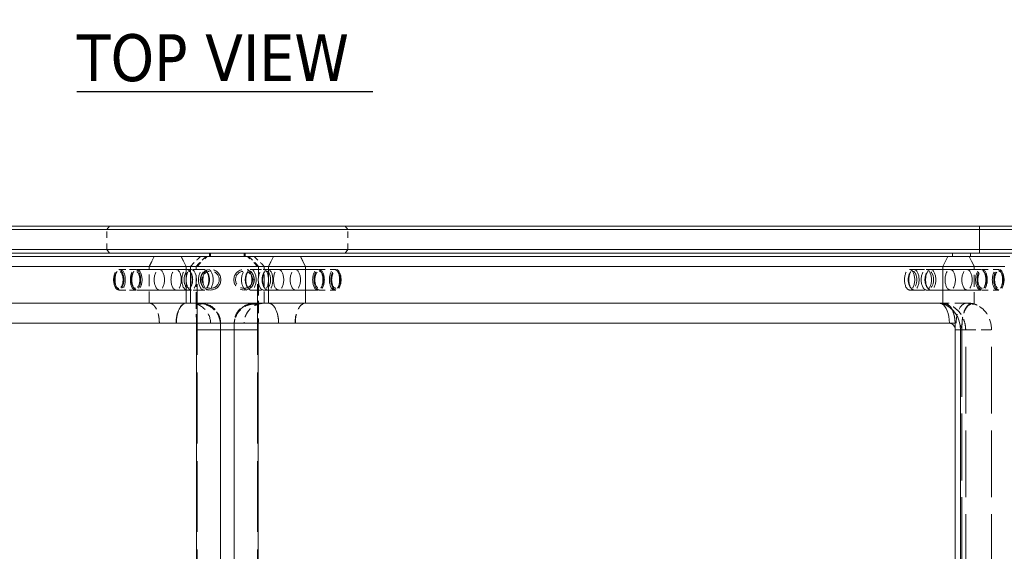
# Model space of a CAD drawing. Header units: inches. Extents: x 1 to 118, y 2 to 76.
# Tile 4 of 7: x 28 to 47, y 25 to 35. Entities that reach past the tile are written whole.
import ezdxf

# ---------------------------------------------------------------- set-up
doc = ezdxf.new("R2010")
doc.units = ezdxf.units.IN
doc.header["$LTSCALE"] = 7
doc.header["$MEASUREMENT"] = 0
doc.linetypes.add('DASHED', pattern=[0.2067, 0.1654, -0.0413])
for name, color, linetype, lineweight in [('Hidden (ANSI)', 7, 'DASHED', 13), ('Hidden Narrow (ANSI)', 7, 'DASHED', 13), ('Symbol (ANSI)', 7, 'Continuous', 13), ('Visible (ANSI)', 7, 'Continuous', 13), ('Visible Narrow (ANSI)', 7, 'Continuous', 13)]:
    doc.layers.add(name, color=color, linetype=linetype, lineweight=lineweight)
doc.styles.add('Text Style70', font='tahoma.ttf')

msp = doc.modelspace()

# ---------------------------------------------------------------- linework, layer by layer
at = {"layer": 'Hidden (ANSI)', "ltscale": 0.072052}
for p, q in [((30.82756, 30.55129), (30.73381, 30.36379)), ((31.50203, 30.36379), (31.68954, 30.55129)), ((31.79354, 30.55129), (31.60603, 30.36379)), ((32.77303, 30.36379), (32.58553, 30.55129)), ((32.68953, 30.55129), (32.87703, 30.36379)), ((33.64526, 30.36379), (33.55151, 30.55129)), ((46.02743, 30.55129), (46.12118, 30.36379))]:
    msp.add_line(p, q, dxfattribs=at)
at = {"layer": 'Hidden (ANSI)', "ltscale": 0.072056}
for p, q in [((31.60603, 30.36379), (31.79356, 30.55129)), ((32.58551, 30.55129), (32.77303, 30.36379)), ((46.12118, 30.36379), (46.02742, 30.55129))]:
    msp.add_line(p, q, dxfattribs=at)
at = {"layer": 'Hidden (ANSI)', "ltscale": 0.016906}
msp.add_line((46.04993, 30.55129), (46.04993, 30.61379), dxfattribs=at)
at = {"layer": 'Hidden (ANSI)', "ltscale": 0.098085}
for p, q in [((30.47603, 30.30529), (30.16353, 30.30529)), ((33.90303, 30.30529), (34.21553, 30.30529)), ((46.26857, 30.30529), (46.58107, 30.30529)), ((30.47603, 29.92229), (30.16353, 29.92229)), ((33.90303, 29.92229), (34.21553, 29.92229)), ((46.26857, 29.92229), (46.58107, 29.92229))]:
    msp.add_line(p, q, dxfattribs=at)
at = {"layer": 'Hidden (ANSI)', "ltscale": 0.08965}
for p, q in [((30.19038, 30.30529), (30.47603, 30.30529)), ((33.90303, 30.30529), (34.18868, 30.30529)), ((46.26857, 30.30529), (46.55423, 30.30529)), ((30.19038, 29.92229), (30.47603, 29.92229)), ((33.90303, 29.92229), (34.18868, 29.92229)), ((46.26857, 29.92229), (46.55423, 29.92229))]:
    msp.add_line(p, q, dxfattribs=at)
at = {"layer": 'Hidden (ANSI)', "ltscale": 0.237987}
for p, q in [((31.23381, 30.30529), (30.47603, 30.30529)), ((33.14526, 30.30529), (33.90303, 30.30529)), ((44.91541, 30.30529), (45.67318, 30.30529)), ((31.23381, 29.92229), (30.47603, 29.92229)), ((33.14526, 29.92229), (33.90303, 29.92229)), ((44.91541, 29.92229), (45.67318, 29.92229))]:
    msp.add_line(p, q, dxfattribs=at)
at = {"layer": 'Hidden (ANSI)', "ltscale": 0.391179}
for p, q in [((30.50288, 30.30529), (31.74822, 30.30529)), ((33.87618, 30.30529), (32.63084, 30.30529)), ((46.24173, 30.30529), (44.99638, 30.30529)), ((30.50288, 29.92229), (31.74822, 29.92229)), ((33.87618, 29.92229), (32.63084, 29.92229)), ((46.24173, 29.92229), (44.99638, 29.92229))]:
    msp.add_line(p, q, dxfattribs=at)
at = {"layer": 'Hidden (ANSI)', "ltscale": 0.186968}
for p, q in [((30.73381, 29.67629), (30.73381, 30.36379)), ((30.73381, 29.67629), (30.73381, 30.36379)), ((31.23381, 30.30529), (31.8292, 30.30529)), ((31.50203, 29.67629), (31.50203, 30.36379)), ((31.50203, 30.36379), (31.50203, 29.67629)), ((33.14526, 30.30529), (32.54987, 30.30529)), ((32.87703, 29.67629), (32.87703, 30.36379)), ((32.87703, 29.67629), (32.87703, 30.36379)), ((33.64526, 29.67629), (33.64526, 30.36379)), ((33.64526, 30.36379), (33.64526, 29.67629)), ((45.67318, 30.30529), (46.26857, 30.30529)), ((31.23381, 29.92229), (31.8292, 29.92229)), ((33.14526, 29.92229), (32.54987, 29.92229)), ((45.67318, 29.92229), (46.26857, 29.92229))]:
    msp.add_line(p, q, dxfattribs=at)
at = {"layer": 'Hidden (ANSI)', "ltscale": 0.191286}
for p, q in [((31.60603, 29.66042), (31.60603, 30.36379)), ((31.60603, 29.66042), (31.60603, 30.36379)), ((32.77303, 30.36379), (32.77303, 29.66042)), ((32.77303, 30.36379), (32.77303, 29.66042)), ((46.12118, 29.66042), (46.12118, 30.36379)), ((46.12118, 29.66042), (46.12118, 30.36379))]:
    msp.add_line(p, q, dxfattribs=at)
at = {"layer": 'Hidden (ANSI)', "ltscale": 0.011829}
for p, q in [((30.1172, 30.24483), (30.1351, 30.27014)), ((30.4297, 30.24483), (30.4476, 30.27014)), ((31.5089, 30.24483), (31.49101, 30.27014)), ((31.8214, 30.24483), (31.80351, 30.27014)), ((32.55766, 30.24483), (32.57556, 30.27014)), ((32.87016, 30.24483), (32.88806, 30.27014)), ((33.94936, 30.24483), (33.93147, 30.27014)), ((34.26186, 30.24483), (34.24397, 30.27014)), ((44.9232, 30.24483), (44.9411, 30.27014)), ((45.2357, 30.24483), (45.2536, 30.27014)), ((46.31491, 30.24483), (46.29701, 30.27014)), ((46.62741, 30.24483), (46.60951, 30.27014)), ((30.1172, 29.98274), (30.1351, 29.95743)), ((30.4297, 29.98274), (30.4476, 29.95743)), ((31.5089, 29.98274), (31.49101, 29.95743)), ((31.8214, 29.98274), (31.80351, 29.95743)), ((32.55766, 29.98274), (32.57556, 29.95743)), ((32.87016, 29.98274), (32.88806, 29.95743)), ((33.94936, 29.98274), (33.93147, 29.95743)), ((34.26186, 29.98274), (34.24397, 29.95743)), ((44.9232, 29.98274), (44.9411, 29.95743)), ((45.2357, 29.98274), (45.2536, 29.95743)), ((46.31491, 29.98274), (46.29701, 29.95743)), ((46.62741, 29.98274), (46.60951, 29.95743))]:
    msp.add_line(p, q, dxfattribs=at)
at = {"layer": 'Hidden (ANSI)', "ltscale": 0.032575}
for p, q in [((31.60603, 29.66042), (31.72589, 29.66781)), ((32.65317, 29.66781), (32.77303, 29.66042)), ((45.59761, 29.66781), (45.53768, 29.66042)), ((46.12118, 29.66042), (46.06125, 29.66781))]:
    msp.add_line(p, q, dxfattribs=at)
at = {"layer": 'Hidden (ANSI)', "ltscale": 0.022868}
for p, q in [((45.43159, 29.67629), (45.47332, 29.67629)), ((46.01597, 29.67629), (45.97329, 29.67629))]:
    msp.add_line(p, q, dxfattribs=at)
at = {"layer": 'Hidden (ANSI)', "ltscale": 0.158195}
msp.add_line((45.47332, 29.67629), (45.97329, 29.67629), dxfattribs=at)
at = {"layer": 'Hidden (ANSI)'}
msp.add_line((31.2392, 29.30129), (31.23918, 29.30129), dxfattribs=at)
at = {"layer": 'Hidden (ANSI)', "ltscale": 0.067925}
msp.add_line((45.65868, 29.30129), (45.78368, 29.30129), dxfattribs=at)
at = {"layer": 'Hidden (ANSI)', "ltscale": 1.079895}
for p, q in [((32.06462, 29.17629), (32.06462, 16.67629)), ((32.31444, 16.67629), (32.31444, 29.17629)), ((45.89193, 29.17629), (45.89193, 16.67629)), ((45.96151, 16.67629), (45.96151, 29.17629)), ((46.44296, 16.67629), (46.44296, 29.17629))]:
    msp.add_line(p, q, dxfattribs=at)
at = {"layer": 'Hidden (ANSI)', "ltscale": 0.327298}
for centre in [(31.87703, 30.11379), (32.50203, 30.11379)]:
    msp.add_circle(centre, 0.1915, dxfattribs=at)
at = {"layer": 'Hidden (ANSI)', "ltscale": 0.274299}
for centre in [(31.87703, 30.11379), (32.50203, 30.11379)]:
    msp.add_circle(centre, 0.1605, dxfattribs=at)
at = {"layer": 'Hidden (ANSI)', "ltscale": 0.16018}
msp.add_arc((32.87703, 29.30129), 0.375, 90, 180, dxfattribs=at)
at = {"layer": 'Hidden (ANSI)', "ltscale": 0.327298}
for centre, major_axis in [((30.16353, 30.11379), (0, -0.1915)), ((30.19038, 30.11379), (0, 0.1915)), ((30.47603, 30.11379), (0, -0.1915)), ((30.50288, 30.11379), (0, 0.1915)), ((30.92131, 30.11379), (0, -0.1915)), ((30.92131, 30.11379), (0, -0.1915)), ((31.23381, 30.11379), (0, -0.1915)), ((31.23381, 30.11379), (0, -0.1915)), ((31.43572, 30.11379), (0, -0.1915)), ((31.5167, 30.11379), (0, -0.1915)), ((31.74822, 30.11379), (0, -0.1915)), ((31.8292, 30.11379), (0, -0.1915)), ((32.54987, 30.11379), (0, -0.1915)), ((32.63084, 30.11379), (0, 0.1915)), ((32.86237, 30.11379), (0, -0.1915)), ((32.94334, 30.11379), (0, -0.1915)), ((33.14526, 30.11379), (0, -0.1915)), ((33.14526, 30.11379), (0, -0.1915)), ((33.45776, 30.11379), (0, -0.1915)), ((33.45776, 30.11379), (0, -0.1915)), ((33.87618, 30.11379), (0, 0.1915)), ((33.90303, 30.11379), (0, -0.1915)), ((34.18868, 30.11379), (0, 0.1915)), ((34.21553, 30.11379), (0, -0.1915)), ((44.91541, 30.11379), (0, -0.1915)), ((44.99638, 30.11379), (0, -0.1915)), ((45.22791, 30.11379), (0, -0.1915)), ((45.30888, 30.11379), (0, 0.1915)), ((45.67318, 30.11379), (0, 0.1915)), ((45.67318, 30.11379), (0, -0.1915)), ((45.98568, 30.11379), (0, 0.1915)), ((45.98568, 30.11379), (0, -0.1915)), ((46.24173, 30.11379), (0, 0.1915)), ((46.26857, 30.11379), (0, -0.1915)), ((46.55423, 30.11379), (0, -0.1915)), ((46.58107, 30.11379), (0, -0.1915))]:
    msp.add_ellipse(centre, major_axis=major_axis, ratio=0.5, dxfattribs=at)
at = {"layer": 'Hidden (ANSI)', "ltscale": 0.274299}
for centre, major_axis in [((30.16353, 30.11379), (0, -0.1605)), ((30.47603, 30.11379), (0, -0.1605)), ((31.46257, 30.11379), (0, 0.1605)), ((31.77507, 30.11379), (0, 0.1605)), ((32.60399, 30.11379), (0, 0.1605)), ((32.91649, 30.11379), (0, 0.1605)), ((33.90303, 30.11379), (0, 0.1605)), ((34.21553, 30.11379), (0, -0.1605)), ((44.96954, 30.11379), (0, 0.1605)), ((45.28204, 30.11379), (0, -0.1605)), ((46.26857, 30.11379), (0, -0.1605)), ((46.58107, 30.11379), (0, 0.1605))]:
    msp.add_ellipse(centre, major_axis=major_axis, ratio=0.5, dxfattribs=at)
at = {"layer": 'Hidden (ANSI)', "ltscale": 0.16018}
for centre, ratio, start_param, end_param in [((30.73381, 29.30129), 0.5, 4.71238898, 6.28318531), ((31.50203, 29.30129), 0.99986315, 4.71238898, 6.28318531), ((33.64526, 29.30129), 0.5, 0, 1.57079633), ((33.64526, 29.30129), 0.5, 0, 1.57079633)]:
    msp.add_ellipse(centre, major_axis=(0, 0.375), ratio=ratio, start_param=start_param, end_param=end_param, dxfattribs=at)
at = {"layer": 'Hidden (ANSI)', "ltscale": 0.032716}
for centre, major_axis, ratio, start_param, end_param in [((31.68802, 29.30642), (-0.37429, -0.02308), 0.96814924, 4.55158332, 4.87319465), ((32.69105, 29.30642), (0.37429, -0.02308), 0.96814924, 1.40999066, 1.73160199), ((45.49841, 29.30642), (0.10622, 0.35964), 0.47073047, 0.04093499, 0.36254632), ((45.99993, 29.30642), (0.10802, 0.3591), 0.49741876, 6.20730785, 6.52891918)]:
    msp.add_ellipse(centre, major_axis=major_axis, ratio=ratio, start_param=start_param, end_param=end_param, dxfattribs=at)
at = {"layer": 'Hidden (ANSI)', "ltscale": 0.144865}
for centre, start_param, end_param in [((31.60404, 29.17629), 4.96507122, 6.0306091), ((32.77502, 29.17629), 0.2525762, 1.31811409)]:
    msp.add_ellipse(centre, major_axis=(0, 0.5), ratio=0.01591339, start_param=start_param, end_param=end_param, dxfattribs=at)
at = {"layer": 'Hidden (ANSI)', "ltscale": 0.160175}
for centre, start_param, end_param in [((31.68956, 29.30129), 4.71238898, 6.28318531), ((32.6895, 29.30129), 0, 1.57079633)]:
    msp.add_ellipse(centre, major_axis=(0, 0.375), ratio=0.99991454, start_param=start_param, end_param=end_param, dxfattribs=at)
at = {"layer": 'Hidden (ANSI)', "ltscale": 0.00018469}
msp.add_ellipse((45.47332, 29.30129), major_axis=(0, 0.375), ratio=0.49429661, start_param=6.28039507, end_param=6.28318531, dxfattribs=at)
at = {"layer": 'Hidden (ANSI)', "ltscale": 0.179242}
msp.add_ellipse((46.01398, 29.17629), major_axis=(0, 0.5), ratio=0.85795905, start_param=4.71238898, end_param=6.0306091, dxfattribs=at)
at = {"layer": 'Hidden (ANSI)', "ltscale": 0.053327}
msp.add_ellipse((45.78368, 29.17629), major_axis=(0, 0.125), ratio=0.8660254, start_param=4.71238898, end_param=6.28318531, dxfattribs=at)
at = {"layer": 'Hidden (ANSI)', "ltscale": 0.072056}
for points, weights in [([(30.73381, 30.36379), (30.77806, 30.45229), (30.82757, 30.55129)], [1.03088244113, 1.01691684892, 1]), ([(31.32754, 30.55129), (31.37705, 30.45229), (31.42131, 30.36379)], [1, 1.01691684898, 1.03088244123]), ([(31.68955, 30.55129), (31.59055, 30.45229), (31.50203, 30.36379)], [1, 1.01691684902, 1.03088244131]), ([(32.87703, 30.36379), (32.78852, 30.45229), (32.68951, 30.55129)], [1.03088244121, 1.01691684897, 1]), ([(32.95776, 30.36379), (33.00202, 30.45229), (33.05152, 30.55129)], [1.03088244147, 1.0169168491, 1]), ([(33.5515, 30.55129), (33.601, 30.45229), (33.64526, 30.36379)], [1, 1.01691684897, 1.03088244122])]:
    msp.add_rational_spline(points, weights, degree=2, dxfattribs=at)
at = {"layer": 'Hidden (ANSI)', "ltscale": 0.160182}
for points in [[(30.73381, 29.67629), (30.74538, 29.67629), (30.75802, 29.674), (30.78277, 29.66416), (30.79488, 29.65659), (30.81626, 29.63888), (30.8275, 29.6271), (30.84848, 29.59906), (30.85822, 29.58281), (30.87459, 29.55008), (30.88272, 29.5306), (30.89673, 29.48864), (30.90263, 29.46617), (30.91148, 29.42341), (30.91526, 29.39919), (30.92018, 29.3497), (30.92133, 29.32442), (30.92131, 29.30129)], [(32.87703, 29.67629), (32.85389, 29.67629), (32.82861, 29.674), (32.77911, 29.66416), (32.75488, 29.65659), (32.71212, 29.63888), (32.68964, 29.6271), (32.64768, 29.59906), (32.62819, 29.58281), (32.59547, 29.55008), (32.57921, 29.5306), (32.55117, 29.48864), (32.53939, 29.46617), (32.52168, 29.42341), (32.51412, 29.39919), (32.50427, 29.3497), (32.50199, 29.32442), (32.50203, 29.30129)], [(32.95776, 29.67629), (32.96933, 29.67629), (32.98197, 29.674), (33.00672, 29.66416), (33.01883, 29.65659), (33.04021, 29.63888), (33.05145, 29.6271), (33.07243, 29.59906), (33.08218, 29.58281), (33.09854, 29.55008), (33.10667, 29.5306), (33.12069, 29.48864), (33.12658, 29.46617), (33.13543, 29.42341), (33.13922, 29.39919), (33.14414, 29.3497), (33.14528, 29.32442), (33.14526, 29.30129)]]:
    msp.add_open_spline(points, degree=3, knots=[-1.41069732, -1.41069732, -1.41069732, -1.41069732, -1.23434092, -1.23434092, -1.05798452, -1.05798452, -0.881643, -0.881643, -0.70530148, -0.70530148, -0.52897207, -0.52897207, -0.35264266, -0.35264266, -0.17632133, -0.17632133, 0, 0, 0, 0], dxfattribs=at)
at = {"layer": 'Hidden (ANSI)', "ltscale": 0.033461}
for points in [[(31.60603, 29.66042), (31.60575, 29.6707), (31.60545, 29.67604), (31.60515, 29.67629)], [(32.77391, 29.67629), (32.77361, 29.67604), (32.77332, 29.6707), (32.77303, 29.66042)], [(46.12118, 29.66042), (46.08683, 29.6707), (46.05149, 29.67604), (46.01597, 29.67629)]]:
    msp.add_open_spline(points, degree=3, dxfattribs=at)
at = {"layer": 'Hidden (ANSI)', "ltscale": 0.022629}
for points, knots in [([(31.68956, 29.66041), (31.6729, 29.66042), (31.65623, 29.66042), (31.62839, 29.66042), (31.61721, 29.66042), (31.60603, 29.66042)], [0, 0, 0, 0, 0.127012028, 0.127012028, 0.21223367, 0.21223367, 0.21223367, 0.21223367]), ([(32.77303, 29.66042), (32.76185, 29.66042), (32.75068, 29.66042), (32.72282, 29.66042), (32.70616, 29.66042), (32.6895, 29.66041)], [0.041800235, 0.041800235, 0.041800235, 0.041800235, 0.126943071, 0.126943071, 0.253909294, 0.253909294, 0.253909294, 0.253909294]), ([(45.53768, 29.66042), (45.54327, 29.66042), (45.54886, 29.66042), (45.56279, 29.66042), (45.57112, 29.66042), (45.57945, 29.66041)], [0.041800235, 0.041800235, 0.041800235, 0.041800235, 0.126943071, 0.126943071, 0.253909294, 0.253909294, 0.253909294, 0.253909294]), ([(46.07942, 29.66041), (46.08775, 29.66042), (46.09608, 29.66042), (46.11, 29.66042), (46.11559, 29.66042), (46.12118, 29.66042)], [0, 0, 0, 0, 0.127012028, 0.127012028, 0.21223367, 0.21223367, 0.21223367, 0.21223367])]:
    msp.add_open_spline(points, degree=3, knots=knots, dxfattribs=at)
at = {"layer": 'Hidden (ANSI)', "ltscale": 0.154639}
for points, knots in [([(32.06095, 29.30129), (32.05961, 29.31487), (32.05779, 29.32836), (32.04967, 29.37341), (32.04093, 29.40361), (32.00902, 29.47865), (31.98124, 29.52001), (31.91144, 29.58887), (31.8707, 29.61573), (31.78254, 29.6514), (31.73628, 29.66041), (31.68956, 29.66041)], [0.46395739, 0.46395739, 0.46395739, 0.46395739, 0.64071449, 0.64071449, 1.04650212, 1.04650212, 1.68363098, 1.68363098, 2.30497848, 2.30497848, 2.90505367, 2.90505367, 2.90505367, 2.90505367]), ([(32.6895, 29.66041), (32.64219, 29.66041), (32.59535, 29.65116), (32.50762, 29.61518), (32.46766, 29.58876), (32.3999, 29.5222), (32.37291, 29.48298), (32.34018, 29.40981), (32.33076, 29.37892), (32.32171, 29.33153), (32.31961, 29.31648), (32.31812, 29.30129)], [0, 0, 0, 0, 0.36052107, 0.36052107, 0.72250571, 0.72250571, 1.08374099, 1.08374099, 1.33104283, 1.33104283, 1.44825158, 1.44825158, 1.44825158, 1.44825158])]:
    msp.add_open_spline(points, degree=3, knots=knots, dxfattribs=at)
at = {"layer": 'Hidden (ANSI)', "ltscale": 0.181055}
for points, knots in [([(31.72589, 29.66781), (31.73806, 29.66653), (31.75042, 29.66461), (31.78734, 29.65686), (31.81148, 29.64896), (31.8544, 29.63037), (31.87707, 29.61789), (31.91913, 29.58827), (31.93852, 29.57113), (31.96987, 29.53779), (31.98493, 29.5187), (32.01096, 29.4779), (32.02194, 29.45619), (32.04456, 29.40078), (32.0546, 29.36095), (32.06448, 29.27951), (32.06454, 29.23794), (32.06454, 29.19805), (32.06454, 29.1954), (32.06453, 29.18791), (32.06453, 29.18157), (32.06453, 29.17629)], [-1.59277975, -1.59277975, -1.59277975, -1.59277975, -1.5054828, -1.5054828, -1.32897122, -1.32897122, -1.14910202, -1.14910202, -0.96923282, -0.96923282, -0.8003197, -0.8003197, -0.63140658, -0.63140658, -0.34423582, -0.34423582, -0.05706506, -0.05706506, -0.04026898, -0.04026898, 0, 0, 0, 0]), ([(32.31453, 29.17629), (32.31453, 29.18157), (32.31453, 29.18791), (32.31453, 29.1954), (32.31453, 29.19805), (32.31453, 29.23794), (32.31459, 29.27951), (32.32446, 29.36095), (32.33451, 29.40078), (32.35713, 29.45619), (32.3681, 29.4779), (32.39413, 29.5187), (32.40919, 29.53779), (32.44055, 29.57113), (32.45994, 29.58827), (32.502, 29.61789), (32.52467, 29.63037), (32.56758, 29.64896), (32.59172, 29.65686), (32.62865, 29.66461), (32.641, 29.66653), (32.65317, 29.66781)], [0, 0, 0, 0, 0.04026898, 0.04026898, 0.05706506, 0.05706506, 0.34423582, 0.34423582, 0.63140658, 0.63140658, 0.8003197, 0.8003197, 0.96923282, 0.96923282, 1.14910202, 1.14910202, 1.32897122, 1.32897122, 1.5054828, 1.5054828, 1.59277975, 1.59277975, 1.59277975, 1.59277975]), ([(46.06125, 29.66781), (46.05517, 29.66653), (46.04899, 29.66461), (46.03053, 29.65686), (46.01846, 29.64896), (45.997, 29.63037), (45.98567, 29.61789), (45.96464, 29.58827), (45.95494, 29.57113), (45.93926, 29.53779), (45.93173, 29.5187), (45.91872, 29.4779), (45.91323, 29.45619), (45.90192, 29.40078), (45.8969, 29.36095), (45.89196, 29.27951), (45.89193, 29.23794), (45.89193, 29.19805), (45.89193, 29.1954), (45.89193, 29.18791), (45.89193, 29.18157), (45.89193, 29.17629)], [-1.59277975, -1.59277975, -1.59277975, -1.59277975, -1.5054828, -1.5054828, -1.32897122, -1.32897122, -1.14910202, -1.14910202, -0.96923282, -0.96923282, -0.8003197, -0.8003197, -0.63140658, -0.63140658, -0.34423582, -0.34423582, -0.05706506, -0.05706506, -0.04026898, -0.04026898, 0, 0, 0, 0])]:
    msp.add_open_spline(points, degree=3, knots=knots, dxfattribs=at)
at = {"layer": 'Hidden (ANSI)', "ltscale": 0.036748}
msp.add_open_spline([(45.47383, 29.67628), (45.51853, 29.67603), (45.56362, 29.66925), (45.60643, 29.65638)], degree=3, dxfattribs=at)
at = {"layer": 'Hidden (ANSI)', "ltscale": 0.072482}
msp.add_open_spline([(45.57945, 29.66041), (45.6031, 29.66041), (45.62652, 29.65116), (45.6678, 29.6173), (45.68563, 29.59487), (45.7012, 29.56693)], degree=3, knots=[0, 0, 0, 0, 0.36052107, 0.36052107, 0.679845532, 0.679845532, 0.679845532, 0.679845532], dxfattribs=at)
at = {"layer": 'Hidden (ANSI)', "ltscale": 0.068968}
msp.add_open_spline([(45.70951, 29.55914), (45.70196, 29.57457), (45.69317, 29.58977), (45.6732, 29.61789), (45.66186, 29.63037), (45.64041, 29.64896), (45.62834, 29.65686), (45.60988, 29.66461), (45.6037, 29.66653), (45.59761, 29.66781)], degree=3, knots=[0.98738734, 0.98738734, 0.98738734, 0.98738734, 1.149102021, 1.149102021, 1.328971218, 1.328971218, 1.505482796, 1.505482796, 1.592779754, 1.592779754, 1.592779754, 1.592779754], dxfattribs=at)
at = {"layer": 'Hidden (ANSI)', "ltscale": 0.177057}
msp.add_open_spline([(45.96151, 29.17629), (45.96151, 29.21685), (45.95685, 29.25742), (45.93808, 29.33712), (45.92395, 29.37626), (45.88586, 29.45121), (45.86188, 29.48703), (45.80402, 29.55262), (45.7701, 29.58239), (45.69348, 29.63228), (45.65077, 29.65235), (45.60538, 29.66584)], degree=3, knots=[4.71238898, 4.71238898, 4.71238898, 4.71238898, 4.9757441, 4.9757441, 5.23909921, 5.23909921, 5.50245432, 5.50245432, 5.76580944, 5.76580944, 6.02916455, 6.02916455, 6.02916455, 6.02916455], dxfattribs=at)
at = {"layer": 'Hidden (ANSI)', "ltscale": 0.18868}
msp.add_open_spline([(45.89193, 29.17629), (45.89193, 29.21224), (45.89193, 29.23496), (45.89281, 29.28608), (45.89398, 29.31366), (45.89936, 29.37341), (45.90373, 29.40361), (45.91969, 29.47865), (45.93358, 29.52001), (45.96848, 29.58887), (45.98885, 29.61573), (46.03293, 29.6514), (46.05606, 29.66041), (46.07942, 29.66041)], degree=3, knots=[0, 0, 0, 0, 0.27394595, 0.27394595, 0.64071449, 0.64071449, 1.04650212, 1.04650212, 1.68363098, 1.68363098, 2.30497848, 2.30497848, 2.90505367, 2.90505367, 2.90505367, 2.90505367], dxfattribs=at)
at = {"layer": 'Hidden (ANSI)', "ltscale": 0.020371}
msp.add_open_spline([(46.10795, 29.66552), (46.11276, 29.66408), (46.11754, 29.66256), (46.12704, 29.65937), (46.13175, 29.65771), (46.14111, 29.65424), (46.14575, 29.65243), (46.15496, 29.64869), (46.15953, 29.64675), (46.16858, 29.64273), (46.17307, 29.64066), (46.17751, 29.63853)], degree=3, knots=[0.252576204, 0.252576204, 0.252576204, 0.252576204, 0.280280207, 0.280280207, 0.307984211, 0.307984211, 0.335688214, 0.335688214, 0.363392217, 0.363392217, 0.391096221, 0.391096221, 0.391096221, 0.391096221], dxfattribs=at)
at = {"layer": 'Hidden (ANSI)', "ltscale": 0.013259}
for points, knots in [([(32.06448, 29.22447), (32.0645, 29.22137), (32.06452, 29.21824), (32.06455, 29.21192), (32.06456, 29.20873), (32.06458, 29.20232), (32.06459, 29.19909), (32.06461, 29.19261), (32.06461, 29.18935), (32.06462, 29.18283), (32.06462, 29.17956), (32.06462, 29.17629)], [1.221365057, 1.221365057, 1.221365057, 1.221365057, 1.291251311, 1.291251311, 1.361137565, 1.361137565, 1.431023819, 1.431023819, 1.500910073, 1.500910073, 1.570796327, 1.570796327, 1.570796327, 1.570796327]), ([(32.31444, 29.17629), (32.31444, 29.17956), (32.31445, 29.18283), (32.31445, 29.18935), (32.31446, 29.19261), (32.31447, 29.19909), (32.31448, 29.20232), (32.3145, 29.20873), (32.31452, 29.21192), (32.31455, 29.21824), (32.31456, 29.22137), (32.31458, 29.22447)], [4.71238898, 4.71238898, 4.71238898, 4.71238898, 4.782275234, 4.782275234, 4.852161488, 4.852161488, 4.922047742, 4.922047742, 4.991933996, 4.991933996, 5.06182025, 5.06182025, 5.06182025, 5.06182025])]:
    msp.add_open_spline(points, degree=3, knots=knots, dxfattribs=at)
at = {"layer": 'Hidden Narrow (ANSI)', "ltscale": 0.02395}
for p, q in [((29.99366, 31.11379), (29.93953, 31.05129)), ((34.43953, 31.05129), (34.38541, 31.11379)), ((29.93953, 30.67629), (29.99366, 30.61379)), ((34.38541, 30.61379), (34.43953, 30.67629))]:
    msp.add_line(p, q, dxfattribs=at)
at = {"layer": 'Hidden Narrow (ANSI)', "ltscale": 0.101937}
for p, q in [((29.93953, 30.67629), (29.93953, 31.05129)), ((34.43953, 30.67629), (34.43953, 31.05129))]:
    msp.add_line(p, q, dxfattribs=at)
at = {"layer": 'Hidden Narrow (ANSI)', "ltscale": 0.072051}
for p, q in [((31.6271, 30.36379), (31.81458, 30.55129)), ((32.75196, 30.36379), (32.56448, 30.55129))]:
    msp.add_line(p, q, dxfattribs=at)
at = {"layer": 'Hidden Narrow (ANSI)', "ltscale": 0.016906}
for p, q in [((31.87707, 30.55129), (31.87707, 30.61379)), ((32.50199, 30.55129), (32.50199, 30.61379))]:
    msp.add_line(p, q, dxfattribs=at)
at = {"layer": 'Hidden Narrow (ANSI)', "ltscale": 1.142289}
for p, q in [((31.6271, 15.48879), (31.6271, 30.36379)), ((32.75196, 15.48879), (32.75196, 30.36379))]:
    msp.add_line(p, q, dxfattribs=at)
at = {"layer": 'Hidden Narrow (ANSI)', "ltscale": 0.03361}
for p, q in [((31.68956, 29.67629), (31.68956, 29.66041)), ((32.6895, 29.67629), (32.6895, 29.66041))]:
    msp.add_line(p, q, dxfattribs=at)
at = {"layer": 'Hidden Narrow (ANSI)', "ltscale": 0.074601}
msp.add_line((45.96151, 29.17629), (45.86543, 29.17629), dxfattribs=at)
at = {"layer": 'Hidden Narrow (ANSI)', "ltscale": 0.162678}
msp.add_line((45.96151, 29.17629), (46.44296, 29.17629), dxfattribs=at)
at = {"layer": 'Hidden Narrow (ANSI)', "ltscale": 0.16018}
msp.add_ellipse((33.64526, 29.30129), major_axis=(0, 0.375), ratio=0.51425846, start_param=0, end_param=1.57079633, dxfattribs=at)
at = {"layer": 'Hidden Narrow (ANSI)', "ltscale": 0.023391}
msp.add_ellipse((45.47332, 29.30129), major_axis=(0, 0.375), ratio=0.49429661, start_param=6.05016486, end_param=6.28039507, dxfattribs=at)
at = {"layer": 'Hidden Narrow (ANSI)', "ltscale": 0.160175}
msp.add_ellipse((45.97329, 29.30129), major_axis=(0, 0.375), ratio=0.50561793, start_param=0, end_param=1.57079633, dxfattribs=at)
at = {"layer": 'Hidden Narrow (ANSI)', "ltscale": 0.03361}
for points in [[(45.47332, 29.67629), (45.50911, 29.67608), (45.54487, 29.67072), (45.57945, 29.66041)], [(45.97329, 29.67629), (46.00908, 29.67608), (46.04484, 29.67072), (46.07942, 29.66041)]]:
    msp.add_open_spline(points, degree=3, dxfattribs=at)
at = {"layer": 'Symbol (ANSI)', "lineweight": 30}
msp.add_line((29.38194, 33.62898), (34.90281, 33.62898), dxfattribs=at)
at = {"layer": 'Visible (ANSI)'}
for p, q in [((46.22136, 31.11379), (18.1577, 31.11379)), ((18.1577, 31.05129), (46.22136, 31.05129)), ((46.22136, 31.11379), (48.75694, 31.11379)), ((48.81944, 31.05129), (46.22136, 31.05129)), ((46.22136, 30.67629), (18.1577, 30.67629)), ((46.22136, 30.67629), (48.81944, 30.67629)), ((18.1577, 30.61379), (46.22136, 30.61379)), ((31.32755, 30.55129), (18.74763, 30.55129)), ((33.05151, 30.55129), (31.32755, 30.55129)), ((31.42131, 30.36379), (31.32755, 30.55129)), ((31.85704, 30.55129), (31.85704, 30.61379)), ((32.52203, 30.55129), (32.52203, 30.61379)), ((33.05151, 30.55129), (32.95776, 30.36379)), ((45.63143, 30.55129), (33.05151, 30.55129)), ((45.53768, 30.36379), (45.63143, 30.55129)), ((45.63144, 30.55129), (45.53768, 30.36379)), ((45.63144, 30.55129), (45.63143, 30.55129)), ((46.78595, 30.55129), (45.63144, 30.55129)), ((45.71743, 30.55129), (45.71743, 30.61379)), ((48.75694, 30.61379), (46.22136, 30.61379)), ((18.84138, 30.36379), (31.42131, 30.36379)), ((31.42131, 30.36379), (32.95776, 30.36379)), ((31.42131, 29.67629), (31.42131, 30.36379)), ((31.42131, 30.36379), (31.42131, 29.67629)), ((32.95776, 29.67629), (32.95776, 30.36379)), ((32.95776, 29.67629), (32.95776, 30.36379)), ((32.95776, 30.36379), (45.53768, 30.36379)), ((45.53768, 30.36379), (45.53768, 29.66042)), ((45.53768, 30.36379), (45.53768, 29.66042)), ((45.53768, 30.36379), (46.69479, 30.36379)), ((18.94747, 29.67629), (31.42131, 29.67629)), ((31.42131, 29.67629), (32.95776, 29.67629)), ((32.95776, 29.67629), (45.43159, 29.67629)), ((31.23381, 29.30129), (18.72038, 29.30129)), ((31.23918, 29.30129), (31.23381, 29.30129)), ((33.14526, 29.30129), (31.2392, 29.30129)), ((32.06453, 29.30129), (32.06453, 29.17629)), ((32.31453, 29.17629), (32.31453, 29.30129)), ((45.65868, 29.30129), (33.14526, 29.30129)), ((31.612, 16.67629), (31.612, 29.17629)), ((32.06453, 29.17629), (32.31453, 29.17629)), ((32.06453, 29.17629), (32.06453, 16.67629)), ((32.31453, 16.67629), (32.31453, 29.17629)), ((32.76706, 29.17629), (32.76706, 16.67629)), ((45.76693, 16.67629), (45.76693, 29.17629)), ((45.86543, 29.17629), (45.86543, 16.67629))]:
    msp.add_line(p, q, dxfattribs=at)
for centre, major_axis, ratio, start_param, end_param in [((31.42131, 29.30129), (0, 0.375), 0.5, 0, 1.57079633), ((31.42131, 29.30129), (0, 0.375), 0.5, 0, 1.57079633), ((32.95776, 29.30129), (0, 0.375), 0.5, 4.71238898, 6.28318531), ((45.42849, 29.17629), (0, 0.5), 0.87387244, 4.71238898, 6.0306091), ((31.60404, 29.17629), (0, 0.5), 0.01591339, 4.71238898, 4.96507122), ((32.77502, 29.17629), (0, -0.5), 0.01591339, 4.45970674, 4.71238898), ((45.65868, 29.17629), (0, 0.125), 0.8660254, 4.71238898, 6.28318531)]:
    msp.add_ellipse(centre, major_axis=major_axis, ratio=ratio, start_param=start_param, end_param=end_param, dxfattribs=at)
msp.add_open_spline([(45.43159, 29.67629), (45.46741, 29.67604), (45.50304, 29.6707), (45.53768, 29.66042)], degree=3, dxfattribs=at)
for points, knots in [([(45.7012, 29.56693), (45.70329, 29.5632), (45.70533, 29.55937), (45.72425, 29.5222), (45.73774, 29.48298), (45.75411, 29.40981), (45.75882, 29.37892), (45.76461, 29.3183), (45.7659, 29.29053), (45.76693, 29.23795), (45.76693, 29.21399), (45.76693, 29.17629)], [0.67984553, 0.67984553, 0.67984553, 0.67984553, 0.72250571, 0.72250571, 1.08374099, 1.08374099, 1.33104283, 1.33104283, 1.5499526, 1.5499526, 1.72264306, 1.72264306, 1.72264306, 1.72264306]), ([(45.76693, 29.17629), (45.76693, 29.18157), (45.76693, 29.18791), (45.76693, 29.1954), (45.76693, 29.19805), (45.76693, 29.23794), (45.7669, 29.27951), (45.76197, 29.36095), (45.75694, 29.40078), (45.74563, 29.45619), (45.74015, 29.4779), (45.72713, 29.5187), (45.7196, 29.53779), (45.71119, 29.55567), (45.71036, 29.55741), (45.70951, 29.55914)], [0, 0, 0, 0, 0.040268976, 0.040268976, 0.057065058, 0.057065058, 0.344235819, 0.344235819, 0.63140658, 0.63140658, 0.800319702, 0.800319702, 0.969232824, 0.969232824, 0.98738734, 0.98738734, 0.98738734, 0.98738734]), ([(32.06453, 29.17629), (32.06453, 29.21224), (32.06453, 29.23496), (32.06326, 29.27197), (32.06238, 29.28668), (32.06095, 29.30129)], [0, 0, 0, 0, 0.273945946, 0.273945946, 0.463957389, 0.463957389, 0.463957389, 0.463957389]), ([(32.31812, 29.30129), (32.31682, 29.2881), (32.31597, 29.27479), (32.31453, 29.23795), (32.31453, 29.21399), (32.31453, 29.17629)], [1.448251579, 1.448251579, 1.448251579, 1.448251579, 1.549952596, 1.549952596, 1.722643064, 1.722643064, 1.722643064, 1.722643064])]:
    msp.add_open_spline(points, degree=3, knots=knots, dxfattribs=at)
at = {"layer": 'Visible Narrow (ANSI)'}
for p, q in [((46.22136, 31.05129), (46.22136, 31.11379)), ((46.22136, 30.67629), (46.22136, 31.05129)), ((46.22136, 30.61379), (46.22136, 30.67629)), ((31.612, 29.17629), (32.06453, 29.17629)), ((32.76706, 29.17629), (32.31453, 29.17629)), ((45.86543, 29.17629), (45.76693, 29.17629))]:
    msp.add_line(p, q, dxfattribs=at)
for centre, ratio, start_param, end_param in [((31.42131, 29.30129), 0.48560469, 0, 1.57079633), ((45.47332, 29.30129), 0.49429661, 4.71238898, 6.05016486)]:
    msp.add_ellipse(centre, major_axis=(0, 0.375), ratio=ratio, start_param=start_param, end_param=end_param, dxfattribs=at)

# ---------------------------------------------------------------- texts
at = {"layer": 'Symbol (ANSI)', "insert": (29.38124, 33.80742), "char_height": 0.875, "attachment_point": 7, "style": 'Text Style70'}
msp.add_mtext('TOP VIEW', dxfattribs=at)

doc.saveas('drawing.dxf')
